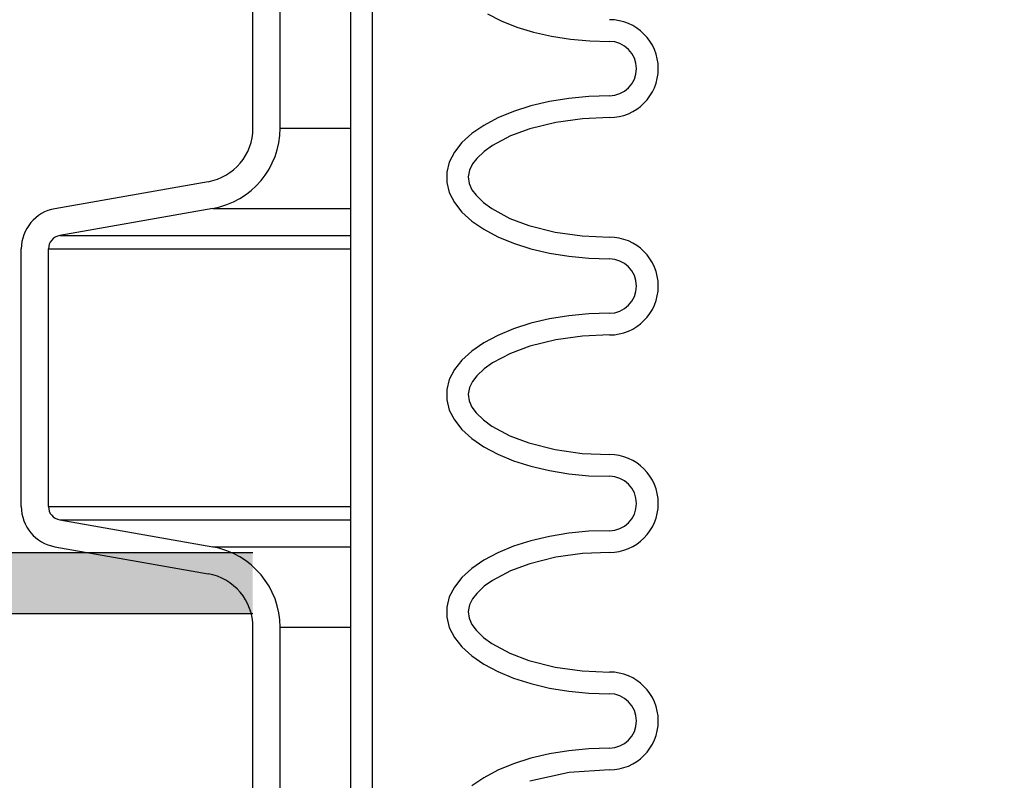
# Model space of a CAD drawing. Extents: x -169 to 2224, y 0 to 2796.
# Tile 164 of 256: x 1557.82 to 1562.35, y 413.24 to 416.74. Entities that reach past the tile are written whole.
import ezdxf

# ---------------------------------------------------------------- set-up
doc = ezdxf.new("R2010")
doc.units = 0
doc.header["$MEASUREMENT"] = 0
doc.header["$PDSIZE"] = 1
doc.layers.get('DEFPOINTS').update_dxf_attribs({"linetype": 'CONTINUOUS'})
for name, color, linetype in [('CONCRETE-HATCH', 2, 'CONTINUOUS'), ('DIM', 3, 'CONTINUOUS'), ('PEAGRAVEL-HATCH', 3, 'CONTINUOUS'), ('SPILL-BUCKET', 1, 'CONTINUOUS'), ('TANK-SLAB', 6, 'CONTINUOUS')]:
    doc.layers.add(name, color=color, linetype=linetype)
doc.styles.add('SIMPLEX', font='simplex')
doc.dimstyles.new('DIM64', dxfattribs={"dimscale": 64, "dimtxt": 0.09375, "dimasz": 0.09375, "dimexe": 0.0625, "dimexo": 0.0625, "dimgap": 0.046875, "dimtad": 1, "dimdec": 4, "dimzin": 3, "dimdsep": 46, "dimlunit": 4, "dimtxsty": 'SIMPLEX', "dimcen": 0, "dimclrd": 256, "dimclre": 256, "dimclrt": 256, "dimadec": 0, "dimazin": 0, "dimtfac": 1, "dimtdec": 4, "dimtmove": 0, "dimatfit": 3, "dimfxl": 1, "dimfrac": 2, "dimtolj": 1, "dimtzin": 0, "dimarcsym": 0})

# ---------------------------------------------------------------- blocks, each defined once
blk = doc.blocks.new('*D19')
at = {"layer": 'DEFPOINTS', "color": 0, "transparency": 16777216}
for p in [(1294.3654, 414.2886), (1931.8718, 414.0074), (1931.8718, 136.5159)]:
    blk.add_point(p, dxfattribs=at)
at = {"layer": 'DIM', "lineweight": -2, "transparency": 16777216}
for p, q in [((1294.3654, 410.2886), (1294.3654, 132.5159)), ((1931.8718, 410.0074), (1931.8718, 132.5159)), ((1300.3654, 136.5159), (1925.8718, 136.5159))]:
    blk.add_line(p, q, dxfattribs=at)
at = {"layer": 'DIM', "transparency": 16777216}
for points in [[(1300.3654, 137.5159), (1300.3654, 135.5159), (1294.3654, 136.5159)], [(1925.8718, 137.5159), (1925.8718, 135.5159), (1931.8718, 136.5159)]]:
    blk.add_solid(points, dxfattribs=at)
at = {"layer": 'DIM', "transparency": 16777216, "insert": (1613.1186, 144.0873), "char_height": 6, "attachment_point": 5, "style": 'SIMPLEX'}
blk.add_mtext('\\A1;53\'-1 1/2" (F.V. TANK SLAB)', dxfattribs=at)

msp = doc.modelspace()

# ---------------------------------------------------------------- hatches: boundary and pattern name
at = {"layer": 'CONCRETE-HATCH'}
h = msp.add_hatch(dxfattribs=at)
h.set_pattern_fill('AR-CONC', color=256, scale=2.67, style=0)
h.set_pattern_definition([(50, (1730.472, 414.289), (19.1508, -1.6755), [2.0025, -22.0275]), (355, (1730.472, 414.289), (-3.7047, 20.0835), [1.602, -17.622]), (100.451, (1732.068, 414.149), (15.4462, 18.408), [1.7019, -18.7205]), (46.184, (1730.472, 419.629), (28.4953, -4.4194), [3.0038, -33.0412]), (96.636, (1732.846, 419.26), (24.9555, 26.009), [2.5528, -28.0807]), (351.184, (1730.472, 419.63), (24.9555, 26.009), [2.403, -26.433]), (21, (1733.142, 418.294), (15.9374, -10.7499), [2.0025, -22.0275]), (326, (1733.142, 418.294), (6.4965, 19.3615), [1.602, -17.622]), (71.451, (1734.47, 417.398), (22.434, 8.6116), [1.7019, -18.7205]), (37.5, (1730.472, 414.2886), (0.32467, 8.88827), [0, -17.4084, 0, -17.889, 0, -17.68875]), (7.5, (1730.472, 414.289), (7.02396, 10.5308), [0, -10.1994, 0, -17.0079, 0, -6.74175]), (327.5, (1724.518, 414.2886), (14.25306, -0.60222), [0, -6.675, 0, -20.826, 0, -27.6345]), (317.5, (1721.848, 414.289), (15.5711, 2.6728), [0, -8.6775, 0, -13.8306, 0, -19.6245])])
h.paths.add_polyline_path([(1517.69485, 419.87263), (1517.72136, 419.92254), (1517.76619, 419.94932), (1518.15208, 419.94932), (1518.36067, 420.72859), (1526.38058, 419.72611), (1557.51432, 419.72611), (1559.77546, 420.40354), (1559.77546, 419.18698), (1559.9746, 419.29275), (1559.13253, 418.14433), (1559.13253, 415.39433), (1559.13253, 415.44519), (1559.13253, 413.72644), (1517.69485, 414.28861)])
at = {"layer": 'PEAGRAVEL-HATCH'}
h = msp.add_hatch(dxfattribs=at)
h.set_pattern_fill('AR-SAND', color=256, scale=7.5, style=0)
h.set_pattern_definition([(37.5, (1730.472, 410.757), (-0.47245, 14.4512), [0, -11.4, 0, -12.75, 0, -12.1875]), (7.5, (1730.472, 410.757), (13.2733, 21.1661), [0, -6.15, 0, -10.275, 0, -3.9375]), (327.5, (1721.247, 410.757), (23.3561, 0.04244), [0, -3.75, 0, -13.5, 0, -17.625]), (317.5, (1721.247, 410.757), (22.546, 6.5826), [0, -1.875, 0, -8.85, 0, -10.125])])
h.paths.add_polyline_path([(1517.69485, 414.00736), (1570.27181, 414.00736), (1570.27181, 410.75736), (1517.69485, 410.75736)])
at = {"layer": 'TANK-SLAB'}
msp.add_hatch(color=256, dxfattribs=at).paths.add_polyline_path([(1509.46198, 414.28861), (1558.89228, 414.28861), (1558.89228, 414.00736), (1509.46198, 414.00736)])

# ---------------------------------------------------------------- linework, layer by layer
at = {"layer": 'SPILL-BUCKET', "color": 1, "linetype": 'Continuous'}
for p, q in [((1559.34198, 419.5743), (1559.34198, 405.37674)), ((1559.44192, 419.5743), (1559.44192, 405.37674)), ((1558.89292, 416.23988), (1558.89292, 417.09257)), ((1559.01783, 416.23988), (1559.01783, 417.09257)), ((1559.97082, 416.76466), (1560.03482, 416.73266)), ((1560.03482, 416.73266), (1560.10606, 416.70475)), ((1560.10606, 416.70475), (1560.18352, 416.68134)), ((1560.18352, 416.68134), (1560.26605, 416.66277)), ((1560.26605, 416.66277), (1560.35246, 416.6493)), ((1560.35246, 416.6493), (1560.44148, 416.64114)), ((1560.44148, 416.64114), (1560.53182, 416.63841)), ((1560.34543, 416.37681), (1560.25591, 416.36227)), ((1560.43788, 416.38563), (1560.34543, 416.37681)), ((1560.53182, 416.38858), (1560.43788, 416.38563)), ((1560.17075, 416.34223), (1560.09128, 416.31701)), ((1560.25591, 416.36227), (1560.17075, 416.34223)), ((1560.01876, 416.28702), (1559.95433, 416.25271)), ((1560.09128, 416.31701), (1560.01876, 416.28702)), ((1560.4077, 416.28336), (1560.28561, 416.26653)), ((1560.53182, 416.28865), (1560.4077, 416.28336)), ((1559.95433, 416.25271), (1559.89901, 416.21464)), ((1560.16582, 416.23668), (1560.07792, 416.20424)), ((1560.28561, 416.26653), (1560.16582, 416.23668)), ((1559.89901, 416.21464), (1559.85366, 416.1734)), ((1560.07792, 416.20424), (1559.99499, 416.16033)), ((1559.85366, 416.1734), (1559.81901, 416.12964)), ((1559.99499, 416.16033), (1559.95668, 416.13285)), ((1559.81901, 416.12964), (1559.79561, 416.08406)), ((1559.9224, 416.10052), (1559.90292, 416.07539)), ((1559.95668, 416.13285), (1559.9224, 416.10052)), ((1559.79561, 416.08406), (1559.78381, 416.03737)), ((1559.90292, 416.07539), (1559.8885, 416.04717)), ((1559.78381, 416.03737), (1559.78381, 415.99031)), ((1559.8885, 416.04717), (1559.88231, 416.01663)), ((1559.88231, 416.01663), (1559.88674, 415.98586)), ((1558.68647, 415.99384), (1557.98285, 415.86978)), ((1559.78381, 415.99031), (1559.79561, 415.94362)), ((1559.88674, 415.98586), (1559.89998, 415.95706)), ((1559.79561, 415.94362), (1559.81901, 415.89804)), ((1559.89998, 415.95706), (1559.91888, 415.93117)), ((1559.91888, 415.93117), (1559.95264, 415.8981)), ((1558.70816, 415.87082), (1558.00454, 415.74676)), ((1559.81901, 415.89804), (1559.85366, 415.85428)), ((1559.95264, 415.8981), (1559.99069, 415.87014)), ((1559.85366, 415.85428), (1559.89901, 415.81304)), ((1559.99069, 415.87014), (1560.07341, 415.82537)), ((1559.89901, 415.81304), (1559.95433, 415.77497)), ((1560.07341, 415.82537), (1560.16139, 415.79239)), ((1560.16139, 415.79239), (1560.28265, 415.76174)), ((1559.95433, 415.77497), (1560.01876, 415.74066)), ((1560.01876, 415.74066), (1560.09128, 415.71067)), ((1560.28265, 415.76174), (1560.40646, 415.74445)), ((1560.40646, 415.74445), (1560.53182, 415.73903)), ((1560.09128, 415.71067), (1560.17075, 415.68545)), ((1557.82802, 414.50072), (1557.82802, 415.68525)), ((1557.95293, 414.50072), (1557.95293, 415.68525)), ((1560.17075, 415.68545), (1560.25591, 415.66541)), ((1560.25591, 415.66541), (1560.34543, 415.65087)), ((1560.34543, 415.65087), (1560.43788, 415.64205)), ((1560.43788, 415.64205), (1560.53182, 415.6391)), ((1560.34543, 415.37749), (1560.25591, 415.36295)), ((1560.43788, 415.38631), (1560.34543, 415.37749)), ((1560.53182, 415.38927), (1560.43788, 415.38631)), ((1560.17075, 415.34291), (1560.09128, 415.3177)), ((1560.25591, 415.36295), (1560.17075, 415.34291)), ((1560.01876, 415.2877), (1559.95433, 415.25339)), ((1560.09128, 415.3177), (1560.01876, 415.2877)), ((1560.4077, 415.28405), (1560.28561, 415.26721)), ((1560.53182, 415.28933), (1560.4077, 415.28405)), ((1559.95433, 415.25339), (1559.89901, 415.21532)), ((1560.16582, 415.23737), (1560.07792, 415.20492)), ((1560.28561, 415.26721), (1560.16582, 415.23737)), ((1559.89901, 415.21532), (1559.85366, 415.17408)), ((1560.07792, 415.20492), (1559.99499, 415.16101)), ((1559.85366, 415.17408), (1559.81901, 415.13032)), ((1559.99499, 415.16101), (1559.95668, 415.13353)), ((1559.81901, 415.13032), (1559.79561, 415.08474)), ((1559.9224, 415.10121), (1559.90292, 415.07607)), ((1559.95668, 415.13353), (1559.9224, 415.10121)), ((1559.79561, 415.08474), (1559.78381, 415.03805)), ((1559.90292, 415.07607), (1559.8885, 415.04785)), ((1559.78381, 415.03805), (1559.78381, 414.99099)), ((1559.8885, 415.04785), (1559.88231, 415.01731)), ((1559.88231, 415.01731), (1559.88674, 414.98654)), ((1559.78381, 414.99099), (1559.79561, 414.9443)), ((1559.88674, 414.98654), (1559.89998, 414.95774)), ((1559.79561, 414.9443), (1559.81901, 414.89872)), ((1559.89998, 414.95774), (1559.91888, 414.93185)), ((1559.91888, 414.93185), (1559.95264, 414.89879)), ((1559.81901, 414.89872), (1559.85366, 414.85496)), ((1559.95264, 414.89879), (1559.99069, 414.87082)), ((1559.85366, 414.85496), (1559.89901, 414.81372)), ((1559.99069, 414.87082), (1560.07341, 414.82605)), ((1559.89901, 414.81372), (1559.95433, 414.77565)), ((1560.07341, 414.82605), (1560.16139, 414.79307)), ((1560.16139, 414.79307), (1560.28265, 414.76242)), ((1559.95433, 414.77565), (1560.01876, 414.74135)), ((1560.01876, 414.74135), (1560.09128, 414.71135)), ((1560.28265, 414.76242), (1560.40646, 414.74514)), ((1560.40646, 414.74514), (1560.53182, 414.73971)), ((1560.09128, 414.71135), (1560.17075, 414.68613)), ((1560.17075, 414.68613), (1560.25591, 414.6661)), ((1560.25591, 414.6661), (1560.34543, 414.65155)), ((1560.34543, 414.65155), (1560.43788, 414.64273)), ((1560.43788, 414.64273), (1560.53182, 414.63978)), ((1558.00454, 414.43921), (1558.70816, 414.31515)), ((1560.34543, 414.37818), (1560.25591, 414.36363)), ((1560.43788, 414.38699), (1560.34543, 414.37818)), ((1560.53182, 414.38995), (1560.43788, 414.38699)), ((1560.17075, 414.3436), (1560.09128, 414.31838)), ((1560.25591, 414.36363), (1560.17075, 414.3436)), ((1557.98285, 414.3162), (1558.68647, 414.19213)), ((1560.01876, 414.28838), (1559.95433, 414.25408)), ((1560.09128, 414.31838), (1560.01876, 414.28838)), ((1560.53182, 414.29002), (1560.4077, 414.28473)), ((1559.95433, 414.25408), (1559.89901, 414.216)), ((1560.28561, 414.2679), (1560.16582, 414.23805)), ((1560.4077, 414.28473), (1560.28561, 414.2679)), ((1559.89901, 414.216), (1559.85366, 414.17477)), ((1560.07792, 414.20561), (1559.99499, 414.16169)), ((1560.16582, 414.23805), (1560.07792, 414.20561)), ((1559.85366, 414.17477), (1559.81901, 414.13101)), ((1559.99499, 414.16169), (1559.95668, 414.13422)), ((1559.81901, 414.13101), (1559.79561, 414.08543)), ((1559.95668, 414.13422), (1559.9224, 414.10189)), ((1559.79561, 414.08543), (1559.78381, 414.03874)), ((1559.90292, 414.07676), (1559.8885, 414.04853)), ((1559.9224, 414.10189), (1559.90292, 414.07676)), ((1559.78381, 414.03874), (1559.78381, 413.99168)), ((1559.8885, 414.04853), (1559.88231, 414.018)), ((1559.88231, 414.018), (1559.88674, 413.98723)), ((1559.78381, 413.99168), (1559.79561, 413.94499)), ((1559.88674, 413.98723), (1559.89998, 413.95843)), ((1558.89292, 412.24261), (1558.89292, 413.9461)), ((1559.01783, 412.24261), (1559.01783, 413.9461)), ((1559.79561, 413.94499), (1559.81901, 413.8994)), ((1559.89998, 413.95843), (1559.91888, 413.93254)), ((1559.91888, 413.93254), (1559.95264, 413.89947)), ((1559.81901, 413.8994), (1559.85366, 413.85565)), ((1559.95264, 413.89947), (1559.99069, 413.87151)), ((1559.85366, 413.85565), (1559.89901, 413.81441)), ((1559.99069, 413.87151), (1560.07341, 413.82674)), ((1559.89901, 413.81441), (1559.95433, 413.77633)), ((1560.07341, 413.82674), (1560.16139, 413.79375)), ((1560.16139, 413.79375), (1560.28265, 413.76311)), ((1559.95433, 413.77633), (1560.01876, 413.74203)), ((1560.28265, 413.76311), (1560.40646, 413.74582)), ((1560.40646, 413.74582), (1560.53182, 413.74039)), ((1560.01876, 413.74203), (1560.09128, 413.71203)), ((1560.09128, 413.71203), (1560.17075, 413.68681)), ((1560.17075, 413.68681), (1560.25591, 413.66678)), ((1560.25591, 413.66678), (1560.34543, 413.65223)), ((1560.34543, 413.65223), (1560.43788, 413.64342)), ((1560.43788, 413.64342), (1560.53182, 413.64046)), ((1560.43788, 413.38768), (1560.34543, 413.37886)), ((1560.53182, 413.39063), (1560.43788, 413.38768)), ((1560.17075, 413.34428), (1560.09128, 413.31906)), ((1560.25591, 413.36432), (1560.17075, 413.34428)), ((1560.34543, 413.37886), (1560.25591, 413.36432)), ((1560.09128, 413.31906), (1560.01876, 413.28907)), ((1560.53182, 413.2907), (1560.34638, 413.27853)), ((1559.95433, 413.25476), (1559.89901, 413.21669)), ((1560.01876, 413.28907), (1559.95433, 413.25476)), ((1560.34638, 413.27853), (1560.16582, 413.23873))]:
    msp.add_line(p, q, dxfattribs=at)
at = {"layer": 'SPILL-BUCKET', "color": 7}
for p, q in [((1559.01783, 416.23988), (1559.34198, 416.23988)), ((1558.70816, 415.87083), (1559.34198, 415.87083)), ((1558.00454, 415.74676), (1559.34198, 415.74676)), ((1557.95293, 415.68525), (1559.34198, 415.68525)), ((1557.95293, 414.50072), (1559.34198, 414.50072)), ((1558.00454, 414.43921), (1559.34198, 414.43921)), ((1558.70816, 414.31515), (1559.34198, 414.31515)), ((1559.01783, 413.9461), (1559.34198, 413.9461))]:
    msp.add_line(p, q, dxfattribs=at)
at = {"layer": 'SPILL-BUCKET', "color": 1, "linetype": 'Continuous'}
for centre, radius, start, end in [((1560.53182, 416.5135), 0.22485, 270, 90), ((1560.53182, 416.5135), 0.12491, 270, 90), ((1558.64309, 416.23988), 0.24983, 280, 0), ((1558.64309, 416.23988), 0.37474, 280, 0), ((1558.01539, 415.68525), 0.18737, 100, 180), ((1558.01539, 415.68525), 0.06246, 100, 180), ((1560.53182, 415.51418), 0.22485, 270, 90), ((1560.53182, 415.51418), 0.12491, 270, 90), ((1560.53182, 414.51486), 0.22485, 270, 90), ((1560.53182, 414.51486), 0.12491, 270, 90), ((1558.01539, 414.50072), 0.18737, 180, 260), ((1558.01539, 414.50072), 0.06246, 180, 260), ((1558.64309, 413.9461), 0.37474, 0, 80), ((1558.64309, 413.9461), 0.24983, 0, 80), ((1560.53182, 413.51555), 0.22485, 270, 90), ((1560.53182, 413.51555), 0.12491, 270, 90)]:
    msp.add_arc(centre, radius, start, end, dxfattribs=at)
at = {"layer": 'TANK-SLAB'}
for p, q in [((1558.89291, 414.28861), (1509.48482, 414.28861)), ((1558.89291, 414.00736), (1509.48482, 414.00736))]:
    msp.add_line(p, q, dxfattribs=at)

# ---------------------------------------------------------------- dimensions: what is measured, and where the dimension line sits
at = {"layer": 'DIM'}
dim = msp.add_linear_dim(base=(1931.87181, 136.51592), p1=(1294.36544, 414.28861), p2=(1931.87181, 414.00736), angle=0, text='<> (F.V. TANK SLAB)', dimstyle='DIM64', dxfattribs=at)
dim.commit()
dim.dimension.update_dxf_attribs({"geometry": '*D19', "text_midpoint": (1613.11863, 144.08735)})

doc.saveas('drawing.dxf')
